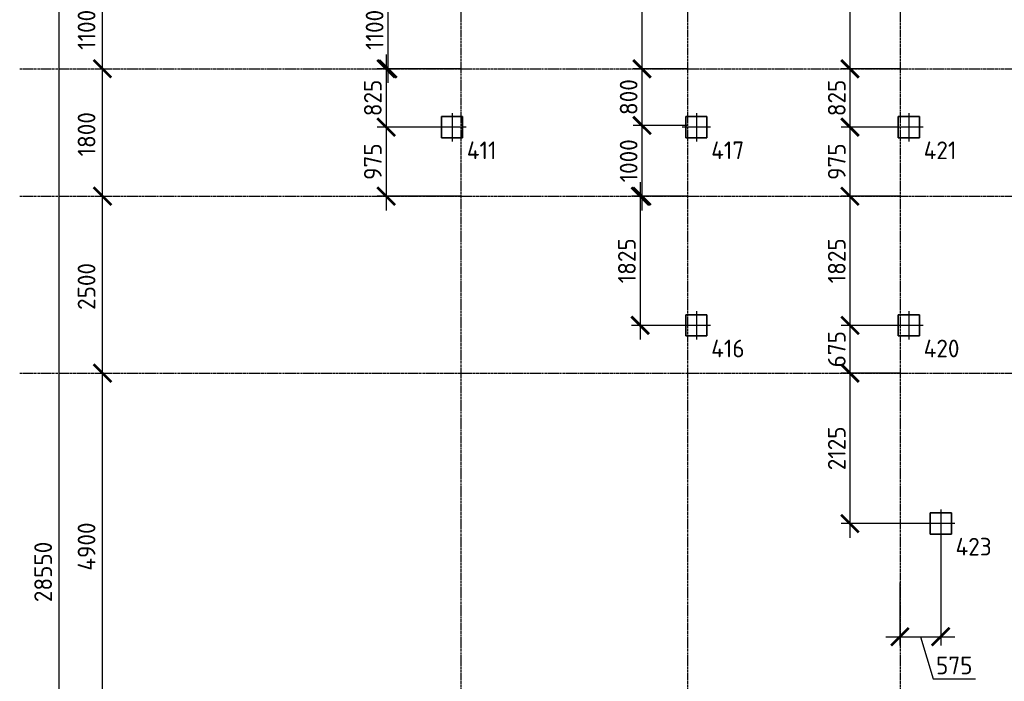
# Model space of a CAD drawing. Header units: millimetres. Extents: x -93479 to 1057970, y -66333 to 172656.
# Tile 255 of 256: x 305195 to 319097, y 104875 to 114222. Entities that reach past the tile are written whole.
import ezdxf

# ---------------------------------------------------------------- set-up
doc = ezdxf.new("R2010")
doc.units = ezdxf.units.MM
for name, pattern in [('______5', [1100, 800, -100, 100, -100]), ('DASHDOT', [25.4, 12.7, -6.35, 0, -6.35]), ('осевая', [50.8, 31.75, -6.35, 6.35, -6.35])]:
    doc.linetypes.add(name, pattern=pattern)
for name, color, linetype, lineweight in [('КО_оси', 1, 'DASHDOT', 25), ('КО_осн_тон', 183, 'Continuous', 25), ('КО_фундаменты', 2, 'Continuous', 50), ('Оси', 40, '______5', 18), ('РАЗМЕРЫ', 7, 'Continuous', 9), ('СПДС_РАЗМЕРЫ', 152, 'Continuous', 25)]:
    doc.layers.add(name, color=color, linetype=linetype, lineweight=lineweight)
doc.styles.add('GOST-2.304_Type-B', font='GOST_Common.ttf')
doc.styles.add('ГОСТ', font='GOST_Common.ttf')
doc.dimstyles.new('СПДС', dxfattribs={"dimscale": 100, "dimtxt": 2.5, "dimasz": 2.5, "dimexe": 1.25, "dimexo": 0, "dimtad": 1, "dimdec": 0, "dimtxsty": 'GOST-2.304_Type-B', "dimblk": 'ARCHTICK', "dimcen": 2.5, "dimdle": 2, "dimadec": 0, "dimazin": 2, "dimtfac": 0.75, "dimtdec": 0, "dimtmove": 1, "dimatfit": 3, "dimfxl": 1, "dimtolj": 1, "dimarcsym": 1})

# ---------------------------------------------------------------- blocks, each defined once
blk = doc.blocks.new('_ArchTick')
at = {"color": 0, "linetype": 'ByBlock', "const_width": 0.15}
blk.add_lwpolyline([(-0.5, -0.5), (0.5, 0.5)], dxfattribs=at)
blk = doc.blocks.new('*D2013')
at = {"layer": 'DEFPOINTS', "color": 0, "ltscale": 100, "transparency": 16777216}
for p in [(-11259, -3607), (-11259, -3607), (-11259, -32157)]:
    blk.add_point(p, dxfattribs=at)
at = {"layer": 'СПДС_РАЗМЕРЫ', "color": 0, "lineweight": -2, "transparency": 16777216}
for p, q in [((-11259, -32357), (-11259, -3407)), ((-11259, -3607), (-11384, -3607)), ((-11259, -32157), (-11384, -32157))]:
    blk.add_line(p, q, dxfattribs=at)
at = {"layer": 'СПДС_РАЗМЕРЫ', "color": 0, "lineweight": -2, "ltscale": 100, "transparency": 16777216, "xscale": 250, "yscale": 250, "zscale": 250}
for p, rotation in [((-11259, -3607), 90), ((-11259, -32157), 270)]:
    blk.add_blockref('_ArchTick', p, dxfattribs=dict(at, rotation=rotation))
at = {"layer": 'СПДС_РАЗМЕРЫ', "color": 0, "ltscale": 100, "transparency": 16777216, "insert": (-11484, -17915), "char_height": 250, "attachment_point": 5, "rotation": 90, "style": 'GOST-2.304_Type-B'}
blk.add_mtext('\\A1;28550', dxfattribs=at)
blk = doc.blocks.new('*D2017')
at = {"layer": 'DEFPOINTS', "color": 0, "ltscale": 100, "transparency": 16777216}
for p in [(-10646, -15107), (-10646, -15107), (-10646, -20007)]:
    blk.add_point(p, dxfattribs=at)
at = {"layer": 'СПДС_РАЗМЕРЫ', "color": 0, "lineweight": -2, "transparency": 16777216}
for p, q in [((-10646, -20207), (-10646, -14907)), ((-10646, -15107), (-10521, -15107)), ((-10646, -20007), (-10521, -20007))]:
    blk.add_line(p, q, dxfattribs=at)
at = {"layer": 'СПДС_РАЗМЕРЫ', "color": 0, "lineweight": -2, "ltscale": 100, "transparency": 16777216, "xscale": 250, "yscale": 250, "zscale": 250}
for p, rotation in [((-10646, -15107), 90), ((-10646, -20007), 270)]:
    blk.add_blockref('_ArchTick', p, dxfattribs=dict(at, rotation=rotation))
at = {"layer": 'СПДС_РАЗМЕРЫ', "color": 0, "ltscale": 100, "transparency": 16777216, "insert": (-10871, -17557), "char_height": 250, "attachment_point": 5, "rotation": 90, "style": 'GOST-2.304_Type-B'}
blk.add_mtext('\\A1;4900', dxfattribs=at)
blk = doc.blocks.new('*D2018')
at = {"layer": 'DEFPOINTS', "color": 0, "ltscale": 100, "transparency": 16777216}
for p in [(-10646, -12607), (-10646, -12607), (-10646, -15107)]:
    blk.add_point(p, dxfattribs=at)
at = {"layer": 'СПДС_РАЗМЕРЫ', "color": 0, "lineweight": -2, "transparency": 16777216}
for p, q in [((-10646, -15307), (-10646, -12407)), ((-10646, -12607), (-10521, -12607)), ((-10646, -15107), (-10521, -15107))]:
    blk.add_line(p, q, dxfattribs=at)
at = {"layer": 'СПДС_РАЗМЕРЫ', "color": 0, "lineweight": -2, "ltscale": 100, "transparency": 16777216, "xscale": 250, "yscale": 250, "zscale": 250}
for p, rotation in [((-10646, -12607), 90), ((-10646, -15107), 270)]:
    blk.add_blockref('_ArchTick', p, dxfattribs=dict(at, rotation=rotation))
at = {"layer": 'СПДС_РАЗМЕРЫ', "color": 0, "ltscale": 100, "transparency": 16777216, "insert": (-10871, -13882), "char_height": 250, "attachment_point": 5, "rotation": 90, "style": 'GOST-2.304_Type-B'}
blk.add_mtext('\\A1;2500', dxfattribs=at)
blk = doc.blocks.new('*D2019')
at = {"layer": 'DEFPOINTS', "color": 0, "ltscale": 100, "transparency": 16777216}
for p in [(-10646, -10807), (-10646, -10807), (-10646, -12607)]:
    blk.add_point(p, dxfattribs=at)
at = {"layer": 'СПДС_РАЗМЕРЫ', "color": 0, "lineweight": -2, "transparency": 16777216}
for p, q in [((-10646, -12807), (-10646, -10607)), ((-10646, -10807), (-10521, -10807)), ((-10646, -12607), (-10521, -12607))]:
    blk.add_line(p, q, dxfattribs=at)
at = {"layer": 'СПДС_РАЗМЕРЫ', "color": 0, "lineweight": -2, "ltscale": 100, "transparency": 16777216, "xscale": 250, "yscale": 250, "zscale": 250}
for p, rotation in [((-10646, -10807), 90), ((-10646, -12607), 270)]:
    blk.add_blockref('_ArchTick', p, dxfattribs=dict(at, rotation=rotation))
at = {"layer": 'СПДС_РАЗМЕРЫ', "color": 0, "ltscale": 100, "transparency": 16777216, "insert": (-10871, -11732), "char_height": 250, "attachment_point": 5, "rotation": 90, "style": 'GOST-2.304_Type-B'}
blk.add_mtext('\\A1;1800', dxfattribs=at)
blk = doc.blocks.new('*D2020')
at = {"layer": 'DEFPOINTS', "color": 0, "ltscale": 100, "transparency": 16777216}
for p in [(-10646, -9707), (-10646, -9707), (-10646, -10807)]:
    blk.add_point(p, dxfattribs=at)
at = {"layer": 'СПДС_РАЗМЕРЫ', "color": 0, "lineweight": -2, "transparency": 16777216}
for p, q in [((-10646, -11007), (-10646, -9507)), ((-10646, -9707), (-10521, -9707)), ((-10646, -10807), (-10521, -10807))]:
    blk.add_line(p, q, dxfattribs=at)
at = {"layer": 'СПДС_РАЗМЕРЫ', "color": 0, "lineweight": -2, "ltscale": 100, "transparency": 16777216, "xscale": 250, "yscale": 250, "zscale": 250}
for p, rotation in [((-10646, -9707), 90), ((-10646, -10807), 270)]:
    blk.add_blockref('_ArchTick', p, dxfattribs=dict(at, rotation=rotation))
at = {"layer": 'СПДС_РАЗМЕРЫ', "color": 0, "ltscale": 100, "transparency": 16777216, "insert": (-10871, -10257), "char_height": 250, "attachment_point": 5, "rotation": 90, "style": 'GOST-2.304_Type-B'}
blk.add_mtext('\\A1;1100', dxfattribs=at)
blk = doc.blocks.new('Свайка')
at = {"layer": 'КО_оси', "color": 7, "ltscale": 100}
for p, q in [((0, 200), (0, -200)), ((200, 0), (-200, 0))]:
    blk.add_line(p, q, dxfattribs=at)
at = {"layer": 'КО_фундаменты', "color": 7, "lineweight": 35, "ltscale": 100}
for p, q in [((150, 150), (-150, 150)), ((-150, 150), (-150, -150)), ((150, -150), (150, 150)), ((-150, -150), (150, -150))]:
    blk.add_line(p, q, dxfattribs=at)
blk = doc.blocks.new('*D2048')
at = {"layer": 'DEFPOINTS', "color": 0, "transparency": 16777216}
for p in [(311424, 114628), (310394, 113528), (311424, 113528)]:
    blk.add_point(p, dxfattribs=at)
at = {"layer": 'РАЗМЕРЫ', "color": 0, "lineweight": -2, "transparency": 16777216}
for p, q in [((310394, 114828), (310394, 113328)), ((311424, 114628), (310269, 114628)), ((311424, 113528), (310269, 113528))]:
    blk.add_line(p, q, dxfattribs=at)
at = {"layer": 'РАЗМЕРЫ', "color": 0, "lineweight": -2, "transparency": 16777216, "xscale": 250, "yscale": 250, "zscale": 250}
for p, rotation in [((310394, 114628), 90), ((310394, 113528), 270)]:
    blk.add_blockref('_ArchTick', p, dxfattribs=dict(at, rotation=rotation))
at = {"layer": 'РАЗМЕРЫ', "color": 0, "transparency": 16777216, "insert": (310206, 114078), "char_height": 250, "attachment_point": 5, "rotation": 90, "style": 'GOST-2.304_Type-B'}
blk.add_mtext('\\A1;1100', dxfattribs=at)
blk = doc.blocks.new('*D2049')
at = {"layer": 'DEFPOINTS', "color": 0, "transparency": 16777216}
for p in [(311424, 113528), (310369, 112703), (311299, 112703, -360)]:
    blk.add_point(p, dxfattribs=at)
at = {"layer": 'РАЗМЕРЫ', "color": 0, "lineweight": -2, "transparency": 16777216}
for p, q in [((310369, 113728), (310369, 112503)), ((311424, 113528), (310244, 113528)), ((311299, 112703), (310244, 112703))]:
    blk.add_line(p, q, dxfattribs=at)
at = {"layer": 'РАЗМЕРЫ', "color": 0, "lineweight": -2, "transparency": 16777216, "xscale": 250, "yscale": 250, "zscale": 250}
for p, rotation in [((310369, 113528), 90), ((310369, 112703), 270)]:
    blk.add_blockref('_ArchTick', p, dxfattribs=dict(at, rotation=rotation))
at = {"layer": 'РАЗМЕРЫ', "color": 0, "transparency": 16777216, "insert": (310181, 113116), "char_height": 250, "attachment_point": 5, "rotation": 90, "style": 'GOST-2.304_Type-B'}
blk.add_mtext('\\A1;825', dxfattribs=at)
blk = doc.blocks.new('*D2050')
at = {"layer": 'DEFPOINTS', "color": 0, "transparency": 16777216}
for p in [(311299, 112703, -360), (310369, 111728), (311424, 111728)]:
    blk.add_point(p, dxfattribs=at)
at = {"layer": 'РАЗМЕРЫ', "color": 0, "lineweight": -2, "transparency": 16777216}
for p, q in [((310369, 112903), (310369, 111528)), ((311299, 112703), (310244, 112703)), ((311424, 111728), (310244, 111728))]:
    blk.add_line(p, q, dxfattribs=at)
at = {"layer": 'РАЗМЕРЫ', "color": 0, "lineweight": -2, "transparency": 16777216, "xscale": 250, "yscale": 250, "zscale": 250}
for p, rotation in [((310369, 112703), 90), ((310369, 111728), 270)]:
    blk.add_blockref('_ArchTick', p, dxfattribs=dict(at, rotation=rotation))
at = {"layer": 'РАЗМЕРЫ', "color": 0, "transparency": 16777216, "insert": (310181, 112216), "char_height": 250, "attachment_point": 5, "rotation": 90, "style": 'GOST-2.304_Type-B'}
blk.add_mtext('\\A1;975', dxfattribs=at)
blk = doc.blocks.new('*D2053')
at = {"layer": 'DEFPOINTS', "color": 0, "transparency": 16777216}
for p in [(314599, 117278, -360), (313981, 113528), (314624, 113528)]:
    blk.add_point(p, dxfattribs=at)
at = {"layer": 'РАЗМЕРЫ', "color": 0, "lineweight": -2, "transparency": 16777216}
for p, q in [((313981, 117478), (313981, 113328)), ((314599, 117278), (313856, 117278)), ((314624, 113528), (313856, 113528))]:
    blk.add_line(p, q, dxfattribs=at)
at = {"layer": 'РАЗМЕРЫ', "color": 0, "lineweight": -2, "transparency": 16777216, "xscale": 250, "yscale": 250, "zscale": 250}
for p, rotation in [((313981, 117278), 90), ((313981, 113528), 270)]:
    blk.add_blockref('_ArchTick', p, dxfattribs=dict(at, rotation=rotation))
at = {"layer": 'РАЗМЕРЫ', "color": 0, "transparency": 16777216, "insert": (313793, 115403), "char_height": 250, "attachment_point": 5, "rotation": 90, "style": 'GOST-2.304_Type-B'}
blk.add_mtext('\\A1;3750', dxfattribs=at)
blk = doc.blocks.new('*D2054')
at = {"layer": 'DEFPOINTS', "color": 0, "transparency": 16777216}
for p in [(314624, 113528), (313981, 112728), (314624, 112728)]:
    blk.add_point(p, dxfattribs=at)
at = {"layer": 'РАЗМЕРЫ', "color": 0, "lineweight": -2, "transparency": 16777216}
for p, q in [((313981, 113728), (313981, 112528)), ((314624, 113528), (313856, 113528)), ((314624, 112728), (313856, 112728))]:
    blk.add_line(p, q, dxfattribs=at)
at = {"layer": 'РАЗМЕРЫ', "color": 0, "lineweight": -2, "transparency": 16777216, "xscale": 250, "yscale": 250, "zscale": 250}
for p, rotation in [((313981, 113528), 90), ((313981, 112728), 270)]:
    blk.add_blockref('_ArchTick', p, dxfattribs=dict(at, rotation=rotation))
at = {"layer": 'РАЗМЕРЫ', "color": 0, "transparency": 16777216, "insert": (313793, 113128), "char_height": 250, "attachment_point": 5, "rotation": 90, "style": 'GOST-2.304_Type-B'}
blk.add_mtext('\\A1;800', dxfattribs=at)
blk = doc.blocks.new('*D2055')
at = {"layer": 'DEFPOINTS', "color": 0, "transparency": 16777216}
for p in [(314624, 112728), (313981, 111728), (314624, 111728)]:
    blk.add_point(p, dxfattribs=at)
at = {"layer": 'РАЗМЕРЫ', "color": 0, "lineweight": -2, "transparency": 16777216}
for p, q in [((313981, 112928), (313981, 111528)), ((314624, 112728), (313856, 112728)), ((314624, 111728), (313856, 111728))]:
    blk.add_line(p, q, dxfattribs=at)
at = {"layer": 'РАЗМЕРЫ', "color": 0, "lineweight": -2, "transparency": 16777216, "xscale": 250, "yscale": 250, "zscale": 250}
for p, rotation in [((313981, 112728), 90), ((313981, 111728), 270)]:
    blk.add_blockref('_ArchTick', p, dxfattribs=dict(at, rotation=rotation))
at = {"layer": 'РАЗМЕРЫ', "color": 0, "transparency": 16777216, "insert": (313793, 112228), "char_height": 250, "attachment_point": 5, "rotation": 90, "style": 'GOST-2.304_Type-B'}
blk.add_mtext('\\A1;1000', dxfattribs=at)
blk = doc.blocks.new('*D2056')
at = {"layer": 'DEFPOINTS', "color": 0, "transparency": 16777216}
for p in [(314624, 111728), (313956, 109903), (314549, 109903, -360)]:
    blk.add_point(p, dxfattribs=at)
at = {"layer": 'РАЗМЕРЫ', "color": 0, "lineweight": -2, "transparency": 16777216}
for p, q in [((313956, 111928), (313956, 109703)), ((314624, 111728), (313831, 111728)), ((314549, 109903), (313831, 109903))]:
    blk.add_line(p, q, dxfattribs=at)
at = {"layer": 'РАЗМЕРЫ', "color": 0, "lineweight": -2, "transparency": 16777216, "xscale": 250, "yscale": 250, "zscale": 250}
for p, rotation in [((313956, 111728), 90), ((313956, 109903), 270)]:
    blk.add_blockref('_ArchTick', p, dxfattribs=dict(at, rotation=rotation))
at = {"layer": 'РАЗМЕРЫ', "color": 0, "transparency": 16777216, "insert": (313768, 110816), "char_height": 250, "attachment_point": 5, "rotation": 90, "style": 'GOST-2.304_Type-B'}
blk.add_mtext('\\A1;1825', dxfattribs=at)
blk = doc.blocks.new('*D2065')
at = {"layer": 'DEFPOINTS', "color": 0, "transparency": 16777216}
for p in [(317749, 117278, -360), (316918, 113528), (317624, 113528)]:
    blk.add_point(p, dxfattribs=at)
at = {"layer": 'РАЗМЕРЫ', "color": 0, "lineweight": -2, "transparency": 16777216}
for p, q in [((316918, 117478), (316918, 113328)), ((317749, 117278), (316793, 117278)), ((317624, 113528), (316793, 113528))]:
    blk.add_line(p, q, dxfattribs=at)
at = {"layer": 'РАЗМЕРЫ', "color": 0, "lineweight": -2, "transparency": 16777216, "xscale": 250, "yscale": 250, "zscale": 250}
for p, rotation in [((316918, 117278), 90), ((316918, 113528), 270)]:
    blk.add_blockref('_ArchTick', p, dxfattribs=dict(at, rotation=rotation))
at = {"layer": 'РАЗМЕРЫ', "color": 0, "transparency": 16777216, "insert": (316731, 115403), "char_height": 250, "attachment_point": 5, "rotation": 90, "style": 'GOST-2.304_Type-B'}
blk.add_mtext('\\A1;3750', dxfattribs=at)
blk = doc.blocks.new('*D2066')
at = {"layer": 'DEFPOINTS', "color": 0, "transparency": 16777216}
for p in [(317624, 113528), (316918, 112703), (317749, 112703, -360)]:
    blk.add_point(p, dxfattribs=at)
at = {"layer": 'РАЗМЕРЫ', "color": 0, "lineweight": -2, "transparency": 16777216}
for p, q in [((316918, 113728), (316918, 112503)), ((317624, 113528), (316793, 113528)), ((317749, 112703), (316793, 112703))]:
    blk.add_line(p, q, dxfattribs=at)
at = {"layer": 'РАЗМЕРЫ', "color": 0, "lineweight": -2, "transparency": 16777216, "xscale": 250, "yscale": 250, "zscale": 250}
for p, rotation in [((316918, 113528), 90), ((316918, 112703), 270)]:
    blk.add_blockref('_ArchTick', p, dxfattribs=dict(at, rotation=rotation))
at = {"layer": 'РАЗМЕРЫ', "color": 0, "transparency": 16777216, "insert": (316731, 113116), "char_height": 250, "attachment_point": 5, "rotation": 90, "style": 'GOST-2.304_Type-B'}
blk.add_mtext('\\A1;825', dxfattribs=at)
blk = doc.blocks.new('*D2067')
at = {"layer": 'DEFPOINTS', "color": 0, "transparency": 16777216}
for p in [(317749, 112703, -360), (316918, 111728), (317624, 111728)]:
    blk.add_point(p, dxfattribs=at)
at = {"layer": 'РАЗМЕРЫ', "color": 0, "lineweight": -2, "transparency": 16777216}
for p, q in [((316918, 112903), (316918, 111528)), ((317749, 112703), (316793, 112703)), ((317624, 111728), (316793, 111728))]:
    blk.add_line(p, q, dxfattribs=at)
at = {"layer": 'РАЗМЕРЫ', "color": 0, "lineweight": -2, "transparency": 16777216, "xscale": 250, "yscale": 250, "zscale": 250}
for p, rotation in [((316918, 112703), 90), ((316918, 111728), 270)]:
    blk.add_blockref('_ArchTick', p, dxfattribs=dict(at, rotation=rotation))
at = {"layer": 'РАЗМЕРЫ', "color": 0, "transparency": 16777216, "insert": (316731, 112216), "char_height": 250, "attachment_point": 5, "rotation": 90, "style": 'GOST-2.304_Type-B'}
blk.add_mtext('\\A1;975', dxfattribs=at)
blk = doc.blocks.new('*D2068')
at = {"layer": 'DEFPOINTS', "color": 0, "transparency": 16777216}
for p in [(317624, 111728), (316918, 109903), (317749, 109903, -360)]:
    blk.add_point(p, dxfattribs=at)
at = {"layer": 'РАЗМЕРЫ', "color": 0, "lineweight": -2, "transparency": 16777216}
for p, q in [((316918, 111928), (316918, 109703)), ((317624, 111728), (316793, 111728)), ((317749, 109903), (316793, 109903))]:
    blk.add_line(p, q, dxfattribs=at)
at = {"layer": 'РАЗМЕРЫ', "color": 0, "lineweight": -2, "transparency": 16777216, "xscale": 250, "yscale": 250, "zscale": 250}
for p, rotation in [((316918, 111728), 90), ((316918, 109903), 270)]:
    blk.add_blockref('_ArchTick', p, dxfattribs=dict(at, rotation=rotation))
at = {"layer": 'РАЗМЕРЫ', "color": 0, "transparency": 16777216, "insert": (316731, 110816), "char_height": 250, "attachment_point": 5, "rotation": 90, "style": 'GOST-2.304_Type-B'}
blk.add_mtext('\\A1;1825', dxfattribs=at)
blk = doc.blocks.new('*D2069')
at = {"layer": 'DEFPOINTS', "color": 0, "transparency": 16777216}
for p in [(317749, 109903, -360), (316918, 109228), (317624, 109228)]:
    blk.add_point(p, dxfattribs=at)
at = {"layer": 'РАЗМЕРЫ', "color": 0, "lineweight": -2, "transparency": 16777216}
for p, q in [((316918, 110103), (316918, 109028)), ((317749, 109903), (316793, 109903)), ((317624, 109228), (316793, 109228))]:
    blk.add_line(p, q, dxfattribs=at)
at = {"layer": 'РАЗМЕРЫ', "color": 0, "lineweight": -2, "transparency": 16777216, "xscale": 250, "yscale": 250, "zscale": 250}
for p, rotation in [((316918, 109903), 90), ((316918, 109228), 270)]:
    blk.add_blockref('_ArchTick', p, dxfattribs=dict(at, rotation=rotation))
at = {"layer": 'РАЗМЕРЫ', "color": 0, "transparency": 16777216, "insert": (316731, 109566), "char_height": 250, "attachment_point": 5, "rotation": 90, "style": 'GOST-2.304_Type-B'}
blk.add_mtext('\\A1;675', dxfattribs=at)
blk = doc.blocks.new('*D2070')
at = {"layer": 'DEFPOINTS', "color": 0, "transparency": 16777216}
for p in [(317624, 109228), (316918, 107103), (318199, 107103, -360)]:
    blk.add_point(p, dxfattribs=at)
at = {"layer": 'РАЗМЕРЫ', "color": 0, "lineweight": -2, "transparency": 16777216}
for p, q in [((316918, 109428), (316918, 106903)), ((317624, 109228), (316793, 109228)), ((318199, 107103), (316793, 107103))]:
    blk.add_line(p, q, dxfattribs=at)
at = {"layer": 'РАЗМЕРЫ', "color": 0, "lineweight": -2, "transparency": 16777216, "xscale": 250, "yscale": 250, "zscale": 250}
for p, rotation in [((316918, 109228), 90), ((316918, 107103), 270)]:
    blk.add_blockref('_ArchTick', p, dxfattribs=dict(at, rotation=rotation))
at = {"layer": 'РАЗМЕРЫ', "color": 0, "transparency": 16777216, "insert": (316731, 108166), "char_height": 250, "attachment_point": 5, "rotation": 90, "style": 'GOST-2.304_Type-B'}
blk.add_mtext('\\A1;2125', dxfattribs=at)
blk = doc.blocks.new('*D2071')
at = {"layer": 'DEFPOINTS', "color": 0, "transparency": 16777216}
for p in [(318199, 106953, -360), (317624, 106271), (318199, 105505)]:
    blk.add_point(p, dxfattribs=at)
at = {"layer": 'РАЗМЕРЫ', "color": 0, "lineweight": -2, "transparency": 16777216}
for p, q in [((318199, 106953), (318199, 105380)), ((317624, 106271), (317624, 105380)), ((317424, 105505), (318399, 105505)), ((317912, 105505), (318090, 104911)), ((318090, 104911), (318690, 104911))]:
    blk.add_line(p, q, dxfattribs=at)
at = {"layer": 'РАЗМЕРЫ', "color": 0, "lineweight": -2, "transparency": 16777216, "xscale": 250, "yscale": 250, "zscale": 250, "rotation": 180}
blk.add_blockref('_ArchTick', (317624, 105505), dxfattribs=at)
at = {"layer": 'РАЗМЕРЫ', "color": 0, "lineweight": -2, "transparency": 16777216, "xscale": 250, "yscale": 250, "zscale": 250}
blk.add_blockref('_ArchTick', (318199, 105505), dxfattribs=at)
at = {"layer": 'РАЗМЕРЫ', "color": 0, "transparency": 16777216, "insert": (318390, 105099), "char_height": 250, "attachment_point": 5, "style": 'GOST-2.304_Type-B'}
blk.add_mtext('\\A1;575', dxfattribs=at)
blk = doc.blocks.new('оси')
at = {"layer": 'Оси', "color": 7, "linetype": 'осевая', "lineweight": 25, "transparency": 33554687}
for p, q in [((-5586.3, 151.4), (-5586.3, -36280.2)), ((-2386.3, 151.4), (-2386.3, -36280.2)), ((613.7, 151.4), (613.7, -36280.2)), ((-11815.1, -10806.9), (53620.6, -10806.9)), ((-11815.1, -12606.9), (53620.6, -12606.9)), ((-11815.1, -15106.9), (53620.6, -15106.9))]:
    blk.add_line(p, q, dxfattribs=at)
at = {"layer": 'СПДС_РАЗМЕРЫ', "color": 7}
for base, p1, p2, picture, middle in [((-11258.9, -3606.9), (-11258.9, -32156.9), (-11258.9, -3606.9), '*D2013', (-11258.9, -17914.5)), ((-10646.3, -9706.9), (-10646.3, -10806.9), (-10646.3, -9706.9), '*D2020', (-10646.3, -10256.9)), ((-10646.3, -10806.9), (-10646.3, -12606.9), (-10646.3, -10806.9), '*D2019', (-10646.3, -11732.1)), ((-10646.3, -12606.9), (-10646.3, -15106.9), (-10646.3, -12606.9), '*D2018', (-10646.3, -13882.1)), ((-10646.3, -15106.9), (-10646.3, -20006.9), (-10646.3, -15106.9), '*D2017', (-10646.3, -17556.9))]:
    dim = blk.add_linear_dim(base=base, p1=p1, p2=p2, angle=90, dimstyle='СПДС', override={"dimgap": 1}, dxfattribs=at)
    dim.commit()
    dim.dimension.update_dxf_attribs({"geometry": picture, "text_midpoint": middle, "dimtype": 160})

msp = doc.modelspace()

# ---------------------------------------------------------------- block references
msp.add_blockref('оси', (317010.4, 124335.1, 3100))
at = {"layer": 'КО_оси'}
for p in [(311299.1, 112703.2, 2740), (314749.1, 112703.2, 2740), (317749.1, 112703.1, 2740), (314749.1, 109903.2, 2740), (317749.1, 109903.2, 2740), (318199.1, 107103.2, 2740)]:
    msp.add_blockref('Свайка', p, dxfattribs=at)

# ---------------------------------------------------------------- texts
at = {"layer": 'КО_осн_тон', "style": 'ГОСТ'}
for s, p in [('411', (311508.3, 112251.6, 3100)), ('417', (314958.3, 112251.6, 3100)), ('421', (317958.3, 112251.6, 3100)), ('416', (314958.3, 109451.6, 3100)), ('420', (317958.3, 109451.6, 3100)), ('423', (318408.3, 106651.6, 3100))]:
    msp.add_text(s, height=250, dxfattribs=at).set_placement(p)

# ---------------------------------------------------------------- dimensions: what is measured, and where the dimension line sits
at = {"layer": 'РАЗМЕРЫ'}
for base, p1, p2, picture, middle in [((313980.6, 113528.2, 3100), (314599.1, 117278.2, 2740), (314624.1, 113528.2, 3100), '*D2053', (313793.1, 115403.2, 3100)), ((316918.2, 113528.2, 3100), (317749.1, 117278.2, 2740), (317624.1, 113528.2, 3100), '*D2065', (316730.7, 115403.2, 3100)), ((310393.9, 113528.2, 3100), (311424.1, 114628.2, 3100), (311424.1, 113528.2, 3100), '*D2048', (310206.4, 114078.2, 3100)), ((310368.9, 112703.2, 3100), (311424.1, 113528.2, 3100), (311299.1, 112703.2, 2740), '*D2049', (310181.4, 113115.7, 3100)), ((313980.6, 112728.2, 3100), (314624.1, 113528.2, 3100), (314624.1, 112728.2, 3100), '*D2054', (313793.1, 113128.2, 3100)), ((316918.2, 112703.1, 3100), (317624.1, 113528.2, 3100), (317749.1, 112703.1, 2740), '*D2066', (316730.7, 113115.7, 3100)), ((310368.9, 111728.2, 3100), (311299.1, 112703.2, 2740), (311424.1, 111728.2, 3100), '*D2050', (310181.4, 112215.7, 3100)), ((313980.6, 111728.2, 3100), (314624.1, 112728.2, 3100), (314624.1, 111728.2, 3100), '*D2055', (313793.1, 112228.2, 3100)), ((316918.2, 111728.2, 3100), (317749.1, 112703.1, 2740), (317624.1, 111728.2, 3100), '*D2067', (316730.7, 112215.7, 3100)), ((313955.6, 109903.2, 3100), (314624.1, 111728.2, 3100), (314549.1, 109903.2, 2740), '*D2056', (313768.1, 110815.7, 3100)), ((316918.2, 109903.2, 3100), (317624.1, 111728.2, 3100), (317749.1, 109903.2, 2740), '*D2068', (316730.7, 110815.7, 3100)), ((316918.2, 109228.2, 3100), (317749.1, 109903.2, 2740), (317624.1, 109228.2, 3100), '*D2069', (316730.7, 109565.7, 3100)), ((316918.2, 107103.2, 3100), (317624.1, 109228.2, 3100), (318199.1, 107103.2, 2740), '*D2070', (316730.7, 108165.7, 3100))]:
    dim = msp.add_linear_dim(base=base, p1=p1, p2=p2, angle=90, dimstyle='СПДС', dxfattribs=at)
    dim.commit()
    dim.dimension.update_dxf_attribs({"geometry": picture, "text_midpoint": middle})
dim = msp.add_linear_dim(base=(318199.1, 105504.9, 3100), p1=(317624.1, 106270.7, 3100), p2=(318199.1, 106953.2, 2740), dimstyle='СПДС', dxfattribs=at)
dim.commit()
dim.dimension.update_dxf_attribs({"geometry": '*D2071', "text_midpoint": (318152.2, 105098.6, 3100)})

doc.saveas('drawing.dxf')
